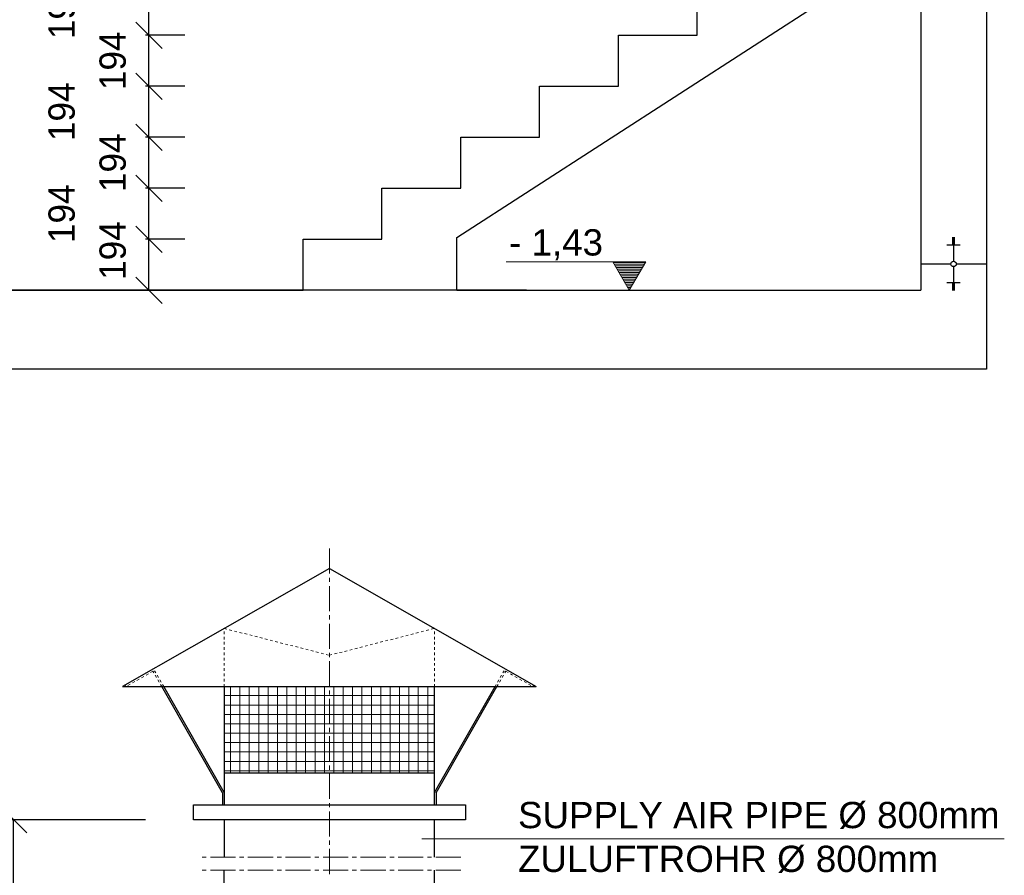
# Model space of a CAD drawing. Header units: millimetres. Extents: x -2787 to 131613, y -54195 to 30918.
# Tile 67 of 69: x 110579 to 114325, y -39804 to -36549. Entities that reach past the tile are written whole.
import ezdxf

# ---------------------------------------------------------------- set-up
doc = ezdxf.new("R2010")
doc.units = ezdxf.units.MM
doc.linetypes.add('JIS_02_1.0', pattern=[2, 1, -1])
doc.linetypes.add('MITTE2', pattern=[28.575, 19.05, -3.175, 3.175, -3.175])
doc.layers.add('Bemaßung', color=7, linetype='Continuous', lineweight=9)
doc.layers.add('Beschriftung', color=7, linetype='Continuous')
doc.layers.add('POL_Bema', color=7, linetype='Continuous')
doc.styles.add('LBB3.5M1000', font='isocp.shx', dxfattribs={"height": 3.5})
doc.dimstyles.new('DIN', dxfattribs={"dimtxt": 2.5, "dimasz": 2.5, "dimexe": 1.25, "dimexo": 0.625, "dimtad": 1, "dimtih": 1, "dimdec": 4, "dimdsep": 46, "dimlunit": 6, "dimtxsty": 'Standard', "dimcen": 2.5, "dimadec": 0, "dimazin": 0, "dimtfac": 1, "dimtdec": 4, "dimtmove": 0, "dimatfit": 3, "dimfxl": 0, "dimtvp": 1, "dimtolj": 1, "dimtzin": 0, "dimarcsym": 0})

# ---------------------------------------------------------------- blocks, each defined once
blk = doc.blocks.new('_Oblique')
at = {"layer": 'POL_Bema', "color": 0, "lineweight": -2}
blk.add_line((-0.5, -0.5), (0.5, 0.5), dxfattribs=at)
blk = doc.blocks.new('*D422')
at = {"layer": 'Bemaßung', "color": 0, "lineweight": -2, "transparency": 16777216}
for p, q in [((111057.5, -39592.5), (110543.4, -39592.5)), ((110555.9, -40469.2), (110555.9, -39592.5)), ((111057.5, -40469.2), (110543.4, -40469.2))]:
    blk.add_line(p, q, dxfattribs=at)
at = {"layer": 'DEFPOINTS', "color": 0, "transparency": 16777216}
for p in [(110555.9, -39592.5), (111357.5, -39592.5), (111357.5, -40469.2)]:
    blk.add_point(p, dxfattribs=at)
at = {"layer": 'Bemaßung', "color": 0, "lineweight": -2, "transparency": 16777216, "xscale": 100, "yscale": 100, "zscale": 100}
for p, rotation in [((110555.9, -39592.5), 90), ((110555.9, -40469.2), 270)]:
    blk.add_blockref('_Oblique', p, dxfattribs=dict(at, rotation=rotation))
at = {"layer": 'Bemaßung', "color": 0, "transparency": 16777216, "insert": (110442.5, -39897), "char_height": 100, "attachment_point": 5, "rotation": 90}
blk.add_mtext('\\A1;1400', dxfattribs=at)
blk = doc.blocks.new('*D392')
at = {"layer": 'Bemaßung', "color": 0, "lineweight": -2, "transparency": 16777216}
for p, q in [((113757.3, -34978), (113757.3, -34770)), ((114257.3, -34782.5), (113757.3, -34782.5)), ((114257.3, -34978), (114257.3, -34770))]:
    blk.add_line(p, q, dxfattribs=at)
at = {"layer": 'DEFPOINTS', "color": 0, "transparency": 16777216}
for p in [(113757.3, -34782.5), (113757.3, -37578), (114257.3, -37578)]:
    blk.add_point(p, dxfattribs=at)
at = {"layer": 'Bemaßung', "color": 0, "lineweight": -2, "transparency": 16777216, "xscale": 100, "yscale": 100, "zscale": 100, "rotation": 180}
blk.add_blockref('_Oblique', (113757.3, -34782.5), dxfattribs=at)
at = {"layer": 'Bemaßung', "color": 0, "lineweight": -2, "transparency": 16777216, "xscale": 100, "yscale": 100, "zscale": 100}
blk.add_blockref('_Oblique', (114257.3, -34782.5), dxfattribs=at)
at = {"layer": 'Bemaßung', "color": 0, "transparency": 16777216, "insert": (114007.3, -34645), "char_height": 100, "attachment_point": 5}
blk.add_mtext('\\A1;500', dxfattribs=at)
blk = doc.blocks.new('*D393')
at = {"layer": 'Bemaßung', "color": 0, "lineweight": -2, "transparency": 16777216}
for p, q in [((113457.3, -34978), (113457.3, -34770)), ((113457.3, -34782.5), (113757.3, -34782.5)), ((113757.3, -34978), (113757.3, -34770))]:
    blk.add_line(p, q, dxfattribs=at)
at = {"layer": 'DEFPOINTS', "color": 0, "transparency": 16777216}
for p in [(113757.3, -34782.5), (113457.3, -37578), (113757.3, -37578)]:
    blk.add_point(p, dxfattribs=at)
at = {"layer": 'Bemaßung', "color": 0, "lineweight": -2, "transparency": 16777216, "xscale": 100, "yscale": 100, "zscale": 100, "rotation": 180}
blk.add_blockref('_Oblique', (113457.3, -34782.5), dxfattribs=at)
at = {"layer": 'Bemaßung', "color": 0, "lineweight": -2, "transparency": 16777216, "xscale": 100, "yscale": 100, "zscale": 100}
blk.add_blockref('_Oblique', (113757.3, -34782.5), dxfattribs=at)
at = {"layer": 'Bemaßung', "color": 0, "transparency": 16777216, "insert": (113607.3, -34645), "char_height": 100, "attachment_point": 5}
blk.add_mtext('\\A1;300', dxfattribs=at)
blk = doc.blocks.new('*D394')
at = {"layer": 'Bemaßung', "color": 0, "lineweight": -2, "transparency": 16777216}
for p, q in [((113157.3, -34978), (113157.3, -34770)), ((113157.3, -34782.5), (113457.3, -34782.5)), ((113457.3, -34978), (113457.3, -34770))]:
    blk.add_line(p, q, dxfattribs=at)
at = {"layer": 'DEFPOINTS', "color": 0, "transparency": 16777216}
for p in [(113457.3, -34782.5), (113157.3, -37578), (113457.3, -37578)]:
    blk.add_point(p, dxfattribs=at)
at = {"layer": 'Bemaßung', "color": 0, "lineweight": -2, "transparency": 16777216, "xscale": 100, "yscale": 100, "zscale": 100, "rotation": 180}
blk.add_blockref('_Oblique', (113157.3, -34782.5), dxfattribs=at)
at = {"layer": 'Bemaßung', "color": 0, "lineweight": -2, "transparency": 16777216, "xscale": 100, "yscale": 100, "zscale": 100}
blk.add_blockref('_Oblique', (113457.3, -34782.5), dxfattribs=at)
at = {"layer": 'Bemaßung', "color": 0, "transparency": 16777216, "insert": (113307.3, -34645), "char_height": 100, "attachment_point": 5}
blk.add_mtext('\\A1;300', dxfattribs=at)
blk = doc.blocks.new('*D395')
at = {"layer": 'Bemaßung', "color": 0, "lineweight": -2, "transparency": 16777216}
for p, q in [((112857.3, -34978), (112857.3, -34770)), ((112857.3, -34782.5), (113157.3, -34782.5)), ((113157.3, -34978), (113157.3, -34770))]:
    blk.add_line(p, q, dxfattribs=at)
at = {"layer": 'DEFPOINTS', "color": 0, "transparency": 16777216}
for p in [(113157.3, -34782.5), (112857.3, -37578), (113157.3, -37578)]:
    blk.add_point(p, dxfattribs=at)
at = {"layer": 'Bemaßung', "color": 0, "lineweight": -2, "transparency": 16777216, "xscale": 100, "yscale": 100, "zscale": 100, "rotation": 180}
blk.add_blockref('_Oblique', (112857.3, -34782.5), dxfattribs=at)
at = {"layer": 'Bemaßung', "color": 0, "lineweight": -2, "transparency": 16777216, "xscale": 100, "yscale": 100, "zscale": 100}
blk.add_blockref('_Oblique', (113157.3, -34782.5), dxfattribs=at)
at = {"layer": 'Bemaßung', "color": 0, "transparency": 16777216, "insert": (113007.3, -34645), "char_height": 100, "attachment_point": 5}
blk.add_mtext('\\A1;300', dxfattribs=at)
blk = doc.blocks.new('*D396')
at = {"layer": 'Bemaßung', "color": 0, "lineweight": -2, "transparency": 16777216}
for p, q in [((112557.3, -34978), (112557.3, -34770)), ((112557.3, -34782.5), (112857.3, -34782.5)), ((112857.3, -34978), (112857.3, -34770))]:
    blk.add_line(p, q, dxfattribs=at)
at = {"layer": 'DEFPOINTS', "color": 0, "transparency": 16777216}
for p in [(112857.3, -34782.5), (112557.3, -37578), (112857.3, -37578)]:
    blk.add_point(p, dxfattribs=at)
at = {"layer": 'Bemaßung', "color": 0, "lineweight": -2, "transparency": 16777216, "xscale": 100, "yscale": 100, "zscale": 100, "rotation": 180}
blk.add_blockref('_Oblique', (112557.3, -34782.5), dxfattribs=at)
at = {"layer": 'Bemaßung', "color": 0, "lineweight": -2, "transparency": 16777216, "xscale": 100, "yscale": 100, "zscale": 100}
blk.add_blockref('_Oblique', (112857.3, -34782.5), dxfattribs=at)
at = {"layer": 'Bemaßung', "color": 0, "transparency": 16777216, "insert": (112707.3, -34645), "char_height": 100, "attachment_point": 5}
blk.add_mtext('\\A1;300', dxfattribs=at)
blk = doc.blocks.new('*D397')
at = {"layer": 'Bemaßung', "color": 0, "lineweight": -2, "transparency": 16777216}
for p, q in [((112257.3, -34978), (112257.3, -34770)), ((112257.3, -34782.5), (112557.3, -34782.5)), ((112557.3, -34978), (112557.3, -34770))]:
    blk.add_line(p, q, dxfattribs=at)
at = {"layer": 'DEFPOINTS', "color": 0, "transparency": 16777216}
for p in [(112557.3, -34782.5), (112257.3, -37578), (112557.3, -37578)]:
    blk.add_point(p, dxfattribs=at)
at = {"layer": 'Bemaßung', "color": 0, "lineweight": -2, "transparency": 16777216, "xscale": 100, "yscale": 100, "zscale": 100, "rotation": 180}
blk.add_blockref('_Oblique', (112257.3, -34782.5), dxfattribs=at)
at = {"layer": 'Bemaßung', "color": 0, "lineweight": -2, "transparency": 16777216, "xscale": 100, "yscale": 100, "zscale": 100}
blk.add_blockref('_Oblique', (112557.3, -34782.5), dxfattribs=at)
at = {"layer": 'Bemaßung', "color": 0, "transparency": 16777216, "insert": (112407.3, -34645), "char_height": 100, "attachment_point": 5}
blk.add_mtext('\\A1;300', dxfattribs=at)
blk = doc.blocks.new('*D398')
at = {"layer": 'Bemaßung', "color": 0, "lineweight": -2, "transparency": 16777216}
for p, q in [((111957.3, -34978), (111957.3, -34770)), ((111957.3, -34782.5), (112257.3, -34782.5)), ((112257.3, -34978), (112257.3, -34770))]:
    blk.add_line(p, q, dxfattribs=at)
at = {"layer": 'DEFPOINTS', "color": 0, "transparency": 16777216}
for p in [(112257.3, -34782.5), (111957.3, -37578), (112257.3, -37578)]:
    blk.add_point(p, dxfattribs=at)
at = {"layer": 'Bemaßung', "color": 0, "lineweight": -2, "transparency": 16777216, "xscale": 100, "yscale": 100, "zscale": 100, "rotation": 180}
blk.add_blockref('_Oblique', (111957.3, -34782.5), dxfattribs=at)
at = {"layer": 'Bemaßung', "color": 0, "lineweight": -2, "transparency": 16777216, "xscale": 100, "yscale": 100, "zscale": 100}
blk.add_blockref('_Oblique', (112257.3, -34782.5), dxfattribs=at)
at = {"layer": 'Bemaßung', "color": 0, "transparency": 16777216, "insert": (112107.3, -34645), "char_height": 100, "attachment_point": 5}
blk.add_mtext('\\A1;300', dxfattribs=at)
blk = doc.blocks.new('*D399')
at = {"layer": 'Bemaßung', "color": 0, "lineweight": -2, "transparency": 16777216}
for p, q in [((111657.3, -34978), (111657.3, -34770)), ((111657.3, -34782.5), (111957.3, -34782.5)), ((111957.3, -34978), (111957.3, -34770))]:
    blk.add_line(p, q, dxfattribs=at)
at = {"layer": 'DEFPOINTS', "color": 0, "transparency": 16777216}
for p in [(111957.3, -34782.5), (111657.3, -37578), (111957.3, -37578)]:
    blk.add_point(p, dxfattribs=at)
at = {"layer": 'Bemaßung', "color": 0, "lineweight": -2, "transparency": 16777216, "xscale": 100, "yscale": 100, "zscale": 100, "rotation": 180}
blk.add_blockref('_Oblique', (111657.3, -34782.5), dxfattribs=at)
at = {"layer": 'Bemaßung', "color": 0, "lineweight": -2, "transparency": 16777216, "xscale": 100, "yscale": 100, "zscale": 100}
blk.add_blockref('_Oblique', (111957.3, -34782.5), dxfattribs=at)
at = {"layer": 'Bemaßung', "color": 0, "transparency": 16777216, "insert": (111807.3, -34645), "char_height": 100, "attachment_point": 5}
blk.add_mtext('\\A1;300', dxfattribs=at)
blk = doc.blocks.new('*D400')
at = {"layer": 'Bemaßung', "color": 0, "lineweight": -2, "transparency": 16777216}
for p, q in [((111207.3, -37384), (111058.5, -37384)), ((111071, -37578), (111071, -37384)), ((111207.3, -37578), (111058.5, -37578))]:
    blk.add_line(p, q, dxfattribs=at)
at = {"layer": 'DEFPOINTS', "color": 0, "transparency": 16777216}
for p in [(111071, -37384), (114007.3, -37384), (114007.3, -37578)]:
    blk.add_point(p, dxfattribs=at)
at = {"layer": 'Bemaßung', "color": 0, "lineweight": -2, "transparency": 16777216, "xscale": 100, "yscale": 100, "zscale": 100}
for p, rotation in [((111071, -37384), 90), ((111071, -37578), 270)]:
    blk.add_blockref('_Oblique', p, dxfattribs=dict(at, rotation=rotation))
at = {"layer": 'Bemaßung', "color": 0, "transparency": 16777216, "insert": (110933.5, -37427), "char_height": 100, "attachment_point": 5, "rotation": 90}
blk.add_mtext('\\A1;194', dxfattribs=at)
blk = doc.blocks.new('*D401')
at = {"layer": 'Bemaßung', "color": 0, "lineweight": -2, "transparency": 16777216}
for p, q in [((111207.3, -37190), (111058.5, -37190)), ((111071, -37384), (111071, -37190)), ((111207.3, -37384), (111058.5, -37384))]:
    blk.add_line(p, q, dxfattribs=at)
at = {"layer": 'DEFPOINTS', "color": 0, "transparency": 16777216}
for p in [(111071, -37190), (114007.3, -37190), (114007.3, -37384)]:
    blk.add_point(p, dxfattribs=at)
at = {"layer": 'Bemaßung', "color": 0, "lineweight": -2, "transparency": 16777216, "xscale": 100, "yscale": 100, "zscale": 100}
for p, rotation in [((111071, -37190), 90), ((111071, -37384), 270)]:
    blk.add_blockref('_Oblique', p, dxfattribs=dict(at, rotation=rotation))
at = {"layer": 'Bemaßung', "color": 0, "transparency": 16777216, "insert": (110739.3, -37287), "char_height": 100, "attachment_point": 5, "rotation": 90}
blk.add_mtext('\\A1;194', dxfattribs=at)
blk = doc.blocks.new('*D402')
at = {"layer": 'Bemaßung', "color": 0, "lineweight": -2, "transparency": 16777216}
for p, q in [((111207.3, -36996), (111058.5, -36996)), ((111071, -37190), (111071, -36996)), ((111207.3, -37190), (111058.5, -37190))]:
    blk.add_line(p, q, dxfattribs=at)
at = {"layer": 'DEFPOINTS', "color": 0, "transparency": 16777216}
for p in [(111071, -36996), (114007.3, -36996), (114007.3, -37190)]:
    blk.add_point(p, dxfattribs=at)
at = {"layer": 'Bemaßung', "color": 0, "lineweight": -2, "transparency": 16777216, "xscale": 100, "yscale": 100, "zscale": 100}
for p, rotation in [((111071, -36996), 90), ((111071, -37190), 270)]:
    blk.add_blockref('_Oblique', p, dxfattribs=dict(at, rotation=rotation))
at = {"layer": 'Bemaßung', "color": 0, "transparency": 16777216, "insert": (110933.5, -37093), "char_height": 100, "attachment_point": 5, "rotation": 90}
blk.add_mtext('\\A1;194', dxfattribs=at)
blk = doc.blocks.new('*D403')
at = {"layer": 'Bemaßung', "color": 0, "lineweight": -2, "transparency": 16777216}
for p, q in [((111207.3, -36802), (111058.5, -36802)), ((111071, -36996), (111071, -36802)), ((111207.3, -36996), (111058.5, -36996))]:
    blk.add_line(p, q, dxfattribs=at)
at = {"layer": 'DEFPOINTS', "color": 0, "transparency": 16777216}
for p in [(111071, -36802), (114007.3, -36802), (114007.3, -36996)]:
    blk.add_point(p, dxfattribs=at)
at = {"layer": 'Bemaßung', "color": 0, "lineweight": -2, "transparency": 16777216, "xscale": 100, "yscale": 100, "zscale": 100}
for p, rotation in [((111071, -36802), 90), ((111071, -36996), 270)]:
    blk.add_blockref('_Oblique', p, dxfattribs=dict(at, rotation=rotation))
at = {"layer": 'Bemaßung', "color": 0, "transparency": 16777216, "insert": (110739.3, -36899), "char_height": 100, "attachment_point": 5, "rotation": 90}
blk.add_mtext('\\A1;194', dxfattribs=at)
blk = doc.blocks.new('*D404')
at = {"layer": 'Bemaßung', "color": 0, "lineweight": -2, "transparency": 16777216}
for p, q in [((111207.3, -36608), (111058.5, -36608)), ((111071, -36802), (111071, -36608)), ((111207.3, -36802), (111058.5, -36802))]:
    blk.add_line(p, q, dxfattribs=at)
at = {"layer": 'DEFPOINTS', "color": 0, "transparency": 16777216}
for p in [(111071, -36608), (114007.3, -36608), (114007.3, -36802)]:
    blk.add_point(p, dxfattribs=at)
at = {"layer": 'Bemaßung', "color": 0, "lineweight": -2, "transparency": 16777216, "xscale": 100, "yscale": 100, "zscale": 100}
for p, rotation in [((111071, -36608), 90), ((111071, -36802), 270)]:
    blk.add_blockref('_Oblique', p, dxfattribs=dict(at, rotation=rotation))
at = {"layer": 'Bemaßung', "color": 0, "transparency": 16777216, "insert": (110933.5, -36705), "char_height": 100, "attachment_point": 5, "rotation": 90}
blk.add_mtext('\\A1;194', dxfattribs=at)
blk = doc.blocks.new('*D405')
at = {"layer": 'Bemaßung', "color": 0, "lineweight": -2, "transparency": 16777216}
for p, q in [((111207.3, -36414), (111058.5, -36414)), ((111071, -36608), (111071, -36414)), ((111207.3, -36608), (111058.5, -36608))]:
    blk.add_line(p, q, dxfattribs=at)
at = {"layer": 'DEFPOINTS', "color": 0, "transparency": 16777216}
for p in [(111071, -36414), (114007.3, -36414), (114007.3, -36608)]:
    blk.add_point(p, dxfattribs=at)
at = {"layer": 'Bemaßung', "color": 0, "lineweight": -2, "transparency": 16777216, "xscale": 100, "yscale": 100, "zscale": 100}
for p, rotation in [((111071, -36414), 90), ((111071, -36608), 270)]:
    blk.add_blockref('_Oblique', p, dxfattribs=dict(at, rotation=rotation))
at = {"layer": 'Bemaßung', "color": 0, "transparency": 16777216, "insert": (110739.3, -36511), "char_height": 100, "attachment_point": 5, "rotation": 90}
blk.add_mtext('\\A1;194', dxfattribs=at)
blk = doc.blocks.new('*D412')
at = {"layer": 'Bemaßung', "color": 0, "lineweight": -2, "transparency": 16777216}
for p, q in [((112507, -33176), (109414.5, -33176)), ((109427, -37578), (109427, -33176)), ((112507.5, -37578), (109414.5, -37578))]:
    blk.add_line(p, q, dxfattribs=at)
at = {"layer": 'DEFPOINTS', "color": 0, "transparency": 16777216}
for p in [(109427, -33176), (114007, -33176), (114007.5, -37578)]:
    blk.add_point(p, dxfattribs=at)
at = {"layer": 'Bemaßung', "color": 0, "lineweight": -2, "transparency": 16777216, "xscale": 100, "yscale": 100, "zscale": 100}
for p, rotation in [((109427, -33176), 90), ((109427, -37578), 270)]:
    blk.add_blockref('_Oblique', p, dxfattribs=dict(at, rotation=rotation))
at = {"layer": 'Bemaßung', "color": 0, "transparency": 16777216, "insert": (109287, -35351), "char_height": 100, "attachment_point": 5, "rotation": 90}
blk.add_mtext('\\A1;4.400', dxfattribs=at)
blk = doc.blocks.new('*D426')
at = {"layer": 'Bemaßung', "color": 0, "lineweight": -2, "transparency": 16777216}
for p, q in [((110457.3, -36026), (110322.7, -36026)), ((110335.2, -36026), (110335.2, -37578)), ((110457.3, -37578), (110322.7, -37578))]:
    blk.add_line(p, q, dxfattribs=at)
at = {"layer": 'DEFPOINTS', "color": 0, "transparency": 16777216}
for p in [(113757.3, -36026), (110335.2, -37578), (113757.3, -37578)]:
    blk.add_point(p, dxfattribs=at)
at = {"layer": 'Bemaßung', "color": 0, "lineweight": -2, "transparency": 16777216, "xscale": 100, "yscale": 100, "zscale": 100}
for p, rotation in [((110335.2, -36026), 90), ((110335.2, -37578), 270)]:
    blk.add_blockref('_Oblique', p, dxfattribs=dict(at, rotation=rotation))
at = {"layer": 'Bemaßung', "color": 0, "transparency": 16777216, "insert": (110210.5, -36802), "char_height": 100, "attachment_point": 5, "rotation": 90}
blk.add_mtext('\\A1;1.552', dxfattribs=at)

msp = doc.modelspace()

# ---------------------------------------------------------------- hatches: boundary and pattern name
at = {"lineweight": 5}
h = msp.add_hatch(dxfattribs=at)
h.set_pattern_fill('ANSI37', color=256, scale=11.248594, angle=45, style=0)
h.set_pattern_definition([(90, (146524.366, -79156.26), (35.714286, 6e-15), []), (7e-15, (146524.366, -79156.26), (6e-15, -35.714286), [])])
h.paths.add_polyline_path([(112157.47891, -39086.33385), (111357.47891, -39086.33385), (111357.47891, -39413.68844), (112157.47891, -39413.68844)])
at = {"layer": 'Beschriftung', "lineweight": 5}
h = msp.add_hatch(dxfattribs=at)
h.set_pattern_fill('LINE', color=256, scale=2)
h.set_pattern_definition([(0, (112648.275, -5334.808), (0, 6.35), [])])
h.paths.add_polyline_path([(112898.27493, -37577.95369), (112835.58137, -37469.36525), (112960.9685, -37469.36525)])

# ---------------------------------------------------------------- linework, layer by layer
for p, q in [((114257.47891, -33657.84748), (114257.47891, -37877.95369)), ((112242.78381, -37377.95369), (114007.2721, -36236.91792)), ((114007.2721, -36236.91792), (114007.2721, -37577.95369)), ((113157.2721, -36607.95369), (113157.2721, -36413.95369)), ((112857.2721, -36801.95369), (112857.2721, -36607.95369)), ((112857.2721, -36607.95369), (113157.2721, -36607.95369)), ((112557.2721, -36995.95369), (112557.2721, -36801.95369)), ((112557.2721, -36801.95369), (112857.2721, -36801.95369)), ((112257.2721, -37189.95369), (112257.2721, -36995.95369)), ((112257.2721, -36995.95369), (112557.2721, -36995.95369)), ((111957.2721, -37383.95369), (111957.2721, -37189.95369)), ((111957.2721, -37189.95369), (112257.2721, -37189.95369)), ((111657.2721, -37577.95369), (111657.2721, -37383.95369)), ((111657.2721, -37383.95369), (111957.2721, -37383.95369)), ((112242.78381, -37577.95369), (112242.78381, -37377.95369)), ((114137.2721, -37378.30041), (114127.2721, -37378.30041)), ((114137.2721, -37381.82031), (114127.2721, -37381.82031)), ((114137.2721, -37385.34022), (114127.2721, -37385.34022)), ((114132.2721, -37377.95369), (114132.2721, -37467.60115)), ((114157.2721, -37406.45964), (114107.2721, -37406.45964)), ((114137.2721, -37388.86012), (114127.2721, -37388.86012)), ((114137.2721, -37392.38002), (114127.2721, -37392.38002)), ((114137.2721, -37395.89993), (114127.2721, -37395.89993)), ((114137.2721, -37399.41983), (114127.2721, -37399.41983)), ((114137.2721, -37402.93974), (114127.2721, -37402.93974)), ((114007.2721, -37477.95369), (114121.91957, -37477.95369)), ((114132.2721, -37488.30622), (114132.2721, -37577.95369)), ((114142.62463, -37477.95369), (114257.2721, -37477.95369)), ((114157.2721, -37549.44773), (114107.2721, -37549.44773)), ((114137.2721, -37552.96763), (114127.2721, -37552.96763)), ((114137.2721, -37556.48754), (114127.2721, -37556.48754)), ((114137.2721, -37560.00744), (114127.2721, -37560.00744)), ((114137.2721, -37563.52735), (114127.2721, -37563.52735)), ((114137.2721, -37567.04725), (114127.2721, -37567.04725)), ((114137.2721, -37570.56716), (114127.2721, -37570.56716)), ((114137.2721, -37574.08706), (114127.2721, -37574.08706)), ((106572.47891, -37577.95369), (111657.2721, -37577.95369)), ((112242.78381, -37577.95369), (114007.2721, -37577.95369)), ((114137.2721, -37577.60697), (114127.2721, -37577.60697)), ((114257.47891, -37877.95369), (106792.47891, -37877.95369)), ((111757.47891, -38636.39009), (110970.07734, -39086.33385)), ((111757.47891, -38636.39009), (112544.88049, -39086.33385)), ((110970.07734, -39086.33385), (112544.88049, -39086.33385)), ((111350.72976, -39490.58358), (111119.72991, -39086.33385)), ((111357.47891, -39489.20841), (111127.26488, -39086.33385)), ((111357.47891, -39086.33385), (111357.47891, -39536.27761)), ((112157.47891, -39536.27761), (112157.47891, -39086.33385)), ((112157.47891, -39489.20841), (112387.69295, -39086.33385)), ((112164.22807, -39490.58358), (112395.22791, -39086.33385)), ((111357.47891, -39413.68844), (112157.47891, -39413.68844)), ((111350.72976, -39490.58358), (111350.72976, -39536.27761)), ((112164.22807, -39490.58358), (112164.22807, -39536.27761)), ((111357.47891, -39592.52058), (111357.47891, -39735.16802)), ((112157.47891, -39735.16802), (112157.47891, -39592.52058)), ((111357.47891, -39862.89808), (111357.47891, -39785.16802)), ((112157.47891, -39862.89808), (112157.47891, -39785.16802))]:
    msp.add_line(p, q)
at = {"linetype": 'MITTE2', "lineweight": 18, "ltscale": 5}
for p, q in [((111757.47891, -39799.18036), (111757.47891, -38558.61392)), ((112257.47891, -39735.16802), (111257.47891, -39735.16802)), ((112257.47891, -39785.16802), (111257.47891, -39785.16802))]:
    msp.add_line(p, q, dxfattribs=at)
at = {"linetype": 'JIS_02_1.0', "lineweight": 18, "ltscale": 10}
for p, q in [((111357.47891, -39086.33385), (111357.47891, -38864.96152)), ((111357.47891, -38864.96152), (111757.47891, -38966.85378)), ((111757.47891, -38966.85378), (112157.47891, -38864.96152)), ((112157.47891, -39086.33385), (112157.47891, -38864.96152)), ((111086.18608, -39027.63215), (110983.4581, -39086.33385)), ((111119.72991, -39086.33385), (111085.9247, -39027.78151)), ((111127.26488, -39086.33385), (111088.57256, -39018.62229)), ((112387.69295, -39086.33385), (112426.38526, -39018.62229)), ((112395.22791, -39086.33385), (112429.03313, -39027.78151)), ((112428.77174, -39027.63215), (112531.49973, -39086.33385))]:
    msp.add_line(p, q, dxfattribs=at)
at = {"linetype": 'JIS_02_1.0', "lineweight": 18, "ltscale": 7}
for p, q in [((110983.4581, -39086.33385), (110980.16437, -39080.56983)), ((112531.49973, -39086.33385), (112534.79345, -39080.56983))]:
    msp.add_line(p, q, dxfattribs=at)
msp.add_lwpolyline([(111240.04359, -39536.27761), (112274.91423, -39536.27761), (112274.91423, -39592.52058), (111240.04359, -39592.52058), (111240.04359, -39536.27761)])
msp.add_circle((114132.2721, -37477.95369), 10.35253)
at = {"layer": 'Beschriftung', "lineweight": 5}
for p, q in [((112835.58137, -37469.36525), (112429.99572, -37469.36525)), ((112898.27493, -37577.95369), (112835.58137, -37469.36525)), ((112835.58137, -37469.36525), (112960.9685, -37469.36525)), ((112960.9685, -37469.36525), (112898.27493, -37577.95369)), ((112109.26915, -39665.50231), (114325.47981, -39665.50231))]:
    msp.add_line(p, q, dxfattribs=at)

# ---------------------------------------------------------------- texts
at = {"layer": 'Beschriftung', "char_height": 100, "attachment_point": 1, "style": 'LBB3.5M1000'}
for s, width, insert in [('{\\fArial|b0|i0|c0|p34;- 1,43}', 884.5236077, (112441.4076, -37345.90004)), ('{\\fArial|b0|i0|c0|p34;SUPPLY AIR PIPE %%C 800mm\\PZULUFTROHR %%C 800mm}', 2052.052985, (112475.32716, -39524.79921))]:
    msp.add_mtext_dynamic_manual_height_columns(s, width=width, gutter_width=17.5, heights=[0], dxfattribs=dict(at, insert=insert))

# ---------------------------------------------------------------- dimensions: what is measured, and where the dimension line sits
at = {"layer": 'Bemaßung'}
for base, p1, p2, text, override, picture, middle in [((109427.01025, -33175.95369), (114007.5303, -37577.95369), (114007.03275, -33175.95369), '4.400', {"dimscale": 10, "dimtxt": 10, "dimasz": 10, "dimexo": 150, "dimgap": 5, "dimdec": 2, "dimblk1": 'Oblique', "dimblk2": 'Oblique', "dimsah": 1, "dimtdec": 2, "dimtmove": 2}, '*D412', (109286.95063, -35350.95805)), ((110555.86352, -39592.52058), (111357.47891, -40469.18416), (111357.47891, -39592.52058), '1400', {"dimscale": 10, "dimtxt": 10, "dimasz": 10, "dimexo": 30, "dimgap": 5, "dimdec": 2, "dimblk1": 'Oblique', "dimblk2": 'Oblique', "dimsah": 1, "dimtdec": 2, "dimtmove": 2}, '*D422', (110442.50672, -39897.03521))]:
    dim = msp.add_linear_dim(base=base, p1=p1, p2=p2, angle=90, text=text, dimstyle='DIN', override=override, dxfattribs=at)
    dim.commit()
    dim.dimension.update_dxf_attribs({"geometry": picture, "text_midpoint": middle, "dimtype": 160})
for base, p1, p2, picture, middle in [((111957.2721, -34782.49681), (111657.2721, -37577.95369), (111957.2721, -37577.95369), '*D399', (111807.2721, -34644.99681)), ((112257.2721, -34782.49681), (111957.2721, -37577.95369), (112257.2721, -37577.95369), '*D398', (112107.2721, -34644.99681)), ((112557.2721, -34782.49681), (112257.2721, -37577.95369), (112557.2721, -37577.95369), '*D397', (112407.2721, -34644.99681)), ((112857.2721, -34782.49681), (112557.2721, -37577.95369), (112857.2721, -37577.95369), '*D396', (112707.2721, -34644.99681)), ((113157.2721, -34782.49681), (112857.2721, -37577.95369), (113157.2721, -37577.95369), '*D395', (113007.2721, -34644.99681)), ((113457.2721, -34782.49681), (113157.2721, -37577.95369), (113457.2721, -37577.95369), '*D394', (113307.2721, -34644.99681)), ((113757.2721, -34782.49681), (113457.2721, -37577.95369), (113757.2721, -37577.95369), '*D393', (113607.2721, -34644.99681))]:
    dim = msp.add_linear_dim(base=base, p1=p1, p2=p2, dimstyle='DIN', override={"dimscale": 10, "dimtxt": 10, "dimasz": 10, "dimexo": 260, "dimgap": 5, "dimdec": 2, "dimblk1": 'Oblique', "dimblk2": 'Oblique', "dimsah": 1, "dimtdec": 2, "dimtmove": 2}, dxfattribs=at)
    dim.commit()
    dim.dimension.update_dxf_attribs({"geometry": picture, "text_midpoint": middle})
dim = msp.add_linear_dim(base=(113757.2721, -34782.49681), p1=(114257.2721, -37577.95369), p2=(113757.2721, -37577.95369), dimstyle='DIN', override={"dimscale": 10, "dimtxt": 10, "dimasz": 10, "dimexo": 260, "dimgap": 5, "dimdec": 2, "dimblk1": 'Oblique', "dimblk2": 'Oblique', "dimsah": 1, "dimtdec": 2, "dimtmove": 2}, dxfattribs=at)
dim.commit()
dim.dimension.update_dxf_attribs({"geometry": '*D392', "text_midpoint": (114007.2721, -34644.99681), "dimtype": 160})
for base, p1, p2, override, picture, middle in [((110335.17722, -37577.95369), (113757.2721, -36025.95369), (113757.2721, -37577.95369), {"dimscale": 10, "dimtxt": 10, "dimasz": 10, "dimexo": 330, "dimgap": 5, "dimdec": 2, "dimblk1": 'Oblique', "dimblk2": 'Oblique', "dimsah": 1, "dimtdec": 2, "dimtmove": 2}, '*D426', (110210.51769, -36801.95369)), ((111071.00903, -36413.95369), (114007.2721, -36607.95369), (114007.2721, -36413.95369), {"dimscale": 10, "dimtxt": 10, "dimasz": 10, "dimexo": 280, "dimgap": 5, "dimdec": 2, "dimblk1": 'Oblique', "dimblk2": 'Oblique', "dimsah": 1, "dimtdec": 2, "dimtmove": 2}, '*D405', (110739.30268, -36510.95369)), ((111071.00903, -36801.95369), (114007.2721, -36995.95369), (114007.2721, -36801.95369), {"dimscale": 10, "dimtxt": 10, "dimasz": 10, "dimexo": 280, "dimgap": 5, "dimdec": 2, "dimblk1": 'Oblique', "dimblk2": 'Oblique', "dimsah": 1, "dimtdec": 2, "dimtmove": 2}, '*D403', (110739.30268, -36898.95369)), ((111071.00903, -37189.95369), (114007.2721, -37383.95369), (114007.2721, -37189.95369), {"dimscale": 10, "dimtxt": 10, "dimasz": 10, "dimexo": 280, "dimgap": 5, "dimdec": 2, "dimblk1": 'Oblique', "dimblk2": 'Oblique', "dimsah": 1, "dimtdec": 2, "dimtmove": 2}, '*D401', (110739.30268, -37286.95369)), ((111071.00903, -37383.95369), (114007.2721, -37577.95369), (114007.2721, -37383.95369), {"dimscale": 10, "dimtxt": 10, "dimasz": 10, "dimexo": 280, "dimgap": 5, "dimdec": 2, "dimblk1": 'Oblique', "dimblk2": 'Oblique', "dimsah": 1, "dimtdec": 2, "dimtmove": 2}, '*D400', (110933.50903, -37426.96886))]:
    dim = msp.add_linear_dim(base=base, p1=p1, p2=p2, angle=90, dimstyle='DIN', override=override, dxfattribs=at)
    dim.commit()
    dim.dimension.update_dxf_attribs({"geometry": picture, "text_midpoint": middle, "dimtype": 160})
for base, p1, p2, picture, middle in [((111071.00903, -36607.95369), (114007.2721, -36801.95369), (114007.2721, -36607.95369), '*D404', (110933.50903, -36704.95369)), ((111071.00903, -36995.95369), (114007.2721, -37189.95369), (114007.2721, -36995.95369), '*D402', (110933.50903, -37092.95369))]:
    dim = msp.add_linear_dim(base=base, p1=p1, p2=p2, angle=90, dimstyle='DIN', override={"dimscale": 10, "dimtxt": 10, "dimasz": 10, "dimexo": 280, "dimgap": 5, "dimdec": 2, "dimblk1": 'Oblique', "dimblk2": 'Oblique', "dimsah": 1, "dimtdec": 2, "dimtmove": 2}, dxfattribs=at)
    dim.commit()
    dim.dimension.update_dxf_attribs({"geometry": picture, "text_midpoint": middle})

doc.saveas('drawing.dxf')
